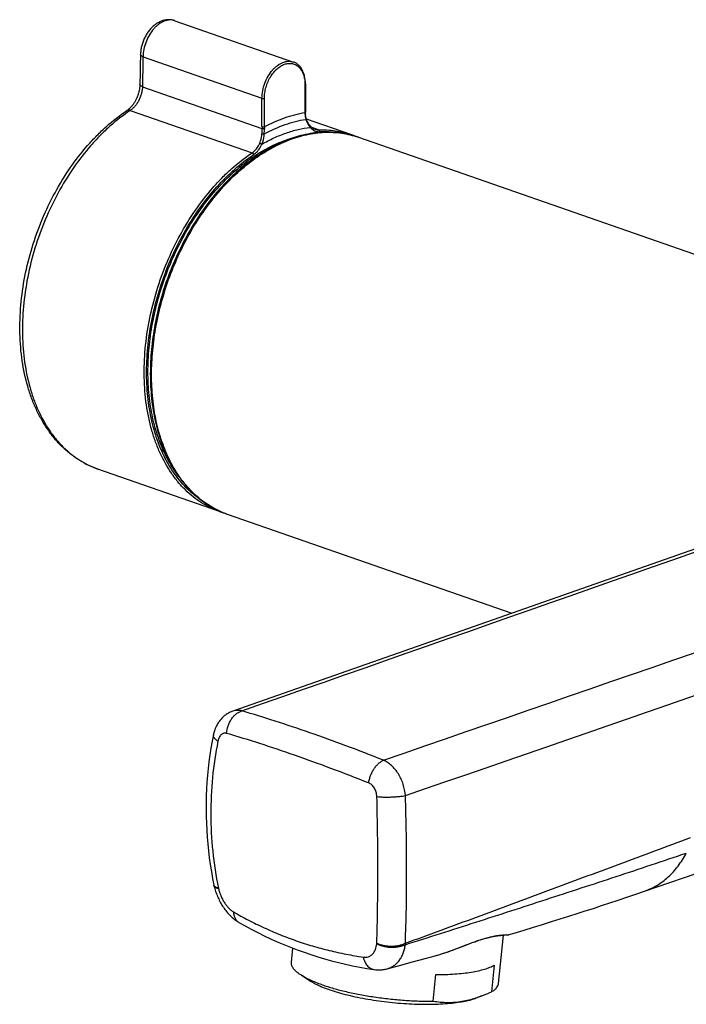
# Model space of a CAD drawing. Header units: millimetres. Extents: x -66 to 560, y -66 to 262.
# Tile 5 of 8: x 304 to 381, y 26 to 140. Entities that reach past the tile are written whole.
import ezdxf

# ---------------------------------------------------------------- set-up
doc = ezdxf.new("R2010")
doc.units = ezdxf.units.MM
doc.header["$LTSCALE"] = 23.1
doc.layers.get('0').update_dxf_attribs({"linetype": 'CONTINUOUS'})

msp = doc.modelspace()

# ---------------------------------------------------------------- linework, layer by layer
at = {"color": 9, "linetype": 'CONTINUOUS'}
for p, q in [((321.76, 139.58), (321.76, 139.58)), ((321.76, 139.58), (321.76, 139.58)), ((318.09, 135.43), (331.8, 130.65)), ((318.02, 131.97), (331.8, 127.17)), ((336.75, 132.28), (336.75, 129)), ((331.8, 127.37), (331.8, 130.65)), ((332.08, 127.37), (332.08, 130.65)), ((316.62, 129.24), (330.66, 124.35)), ((338.31, 127.02), (337.55, 127.28)), ((312.88, 87.9), (312.88, 87.9)), ((327.11, 82.97), (327.08, 82.98))]:
    msp.add_line(p, q, dxfattribs=at)
at = {"color": 7, "linetype": 'CONTINUOUS'}
for p, q in [((321.76, 139.58), (335.43, 134.82)), ((336.81, 132.33), (336.81, 129.03)), ((342.06, 126.45), (336.93, 128.24)), ((337.9, 127.08), (337.9, 127.08)), ((342.91, 126.15), (514.18, 66.45)), ((326.91, 83.01), (312.88, 87.9)), ((403.83, 86.42), (328.43, 59.98)), ((327.77, 82.71), (360.61, 71.27)), ((375.9, 39.24), (418.04, 53.66)), ((326.26, 39.93), (326.27, 39.9)), ((329.15, 35.62), (329.15, 35.62)), ((359.07, 28.58), (359.64, 34.17)), ((359.4, 34.15), (359.47, 34.16)), ((359.47, 34.16), (359.55, 34.16)), ((359.55, 34.16), (359.61, 34.17)), ((359.61, 34.17), (359.68, 34.17)), ((359.68, 34.17), (359.76, 34.18)), ((359.76, 34.18), (359.99, 34.19)), ((359.99, 34.19), (360.03, 34.19)), ((360.03, 34.19), (360.06, 34.19)), ((335.19, 31.02), (335.36, 32.66)), ((346.22, 30.28), (347.67, 30.66)), ((358.58, 30.7), (358.27, 27.64)), ((336.35, 29.53), (337.4, 28.86)), ((344.69, 30.2), (344.69, 30.2)), ((351.55, 26.55), (351.86, 29.61)), ((357.13, 27.16), (356.47, 26.91))]:
    msp.add_line(p, q, dxfattribs=at)
for points in [[(321.76, 139.58), (321.72, 139.6), (321.64, 139.62), (321.56, 139.64), (321.47, 139.66), (321.39, 139.68), (321.3, 139.69), (321.21, 139.7), (321.12, 139.7), (321.03, 139.7), (320.94, 139.7), (320.84, 139.69), (320.75, 139.68), (320.66, 139.66), (320.56, 139.64), (320.47, 139.62), (320.37, 139.59), (320.28, 139.56), (320.18, 139.53), (320.09, 139.49), (319.99, 139.44), (319.9, 139.39), (319.81, 139.34), (319.71, 139.29), (319.62, 139.23), (319.53, 139.16), (319.44, 139.1), (319.36, 139.03), (319.27, 138.95), (319.19, 138.88), (319.1, 138.8), (319.02, 138.71), (318.94, 138.63), (318.87, 138.54), (318.79, 138.45), (318.72, 138.35), (318.65, 138.26), (318.58, 138.16), (318.52, 138.06), (318.46, 137.95), (318.4, 137.85), (318.34, 137.74), (318.28, 137.64), (318.23, 137.53), (318.18, 137.42), (318.14, 137.31), (318.09, 137.19), (318.05, 137.08), (318.01, 136.97), (317.98, 136.85), (317.95, 136.73), (317.92, 136.62), (317.89, 136.5), (317.87, 136.38), (317.85, 136.27), (317.83, 136.15), (317.82, 136.03), (317.81, 135.91), (317.8, 135.8), (317.8, 135.7)], [(317.73, 132.24), (317.73, 132.18), (317.72, 132.1), (317.72, 132.01), (317.71, 131.93), (317.7, 131.85), (317.69, 131.76), (317.67, 131.67), (317.66, 131.59), (317.64, 131.5), (317.62, 131.41), (317.6, 131.32), (317.57, 131.23), (317.54, 131.15), (317.52, 131.06), (317.49, 130.97), (317.45, 130.88), (317.42, 130.8), (317.38, 130.71), (317.35, 130.63), (317.31, 130.54), (317.27, 130.46), (317.23, 130.38), (317.18, 130.3), (317.14, 130.23), (317.09, 130.15), (317.04, 130.08), (317, 130), (316.95, 129.94), (316.9, 129.87), (316.85, 129.8), (316.79, 129.74), (316.74, 129.68), (316.69, 129.62), (316.64, 129.56), (316.58, 129.51), (316.53, 129.46), (316.48, 129.41), (316.43, 129.37), (316.37, 129.32), (316.32, 129.28), (316.27, 129.25), (316.23, 129.22)], [(336.81, 128.85), (336.81, 128.87), (336.81, 128.91), (336.81, 128.95), (336.81, 128.99), (336.81, 129.03)], [(336.91, 128.29), (336.89, 128.34), (336.87, 128.42), (336.85, 128.49), (336.84, 128.57), (336.83, 128.65), (336.82, 128.72), (336.82, 128.8), (336.81, 128.85)], [(337.37, 127.45), (337.34, 127.48), (337.3, 127.53), (337.26, 127.59), (337.22, 127.64), (337.18, 127.7), (337.14, 127.76), (337.11, 127.82), (337.07, 127.89), (337.04, 127.95), (337.01, 128.02), (336.98, 128.09), (336.95, 128.16), (336.93, 128.24), (336.91, 128.29)], [(337.55, 127.28), (337.52, 127.3), (337.49, 127.33), (337.46, 127.36), (337.43, 127.39), (337.39, 127.43), (337.37, 127.45)], [(337.9, 127.08), (337.89, 127.08), (337.83, 127.1), (337.78, 127.13), (337.73, 127.16), (337.68, 127.19), (337.63, 127.22), (337.58, 127.25), (337.55, 127.28)], [(328.43, 59.98), (328.34, 59.95), (328.24, 59.91), (328.14, 59.87), (328.05, 59.82), (327.95, 59.77), (327.86, 59.71), (327.77, 59.66), (327.68, 59.6), (327.59, 59.53), (327.5, 59.47), (327.41, 59.4), (327.33, 59.32), (327.25, 59.25), (327.17, 59.17), (327.09, 59.08), (327.02, 59), (326.94, 58.91), (326.87, 58.81), (326.81, 58.72), (326.74, 58.62), (326.68, 58.52), (326.62, 58.41), (326.56, 58.31), (326.51, 58.2), (326.46, 58.08), (326.41, 57.97), (326.37, 57.85), (326.33, 57.73), (326.29, 57.61), (326.25, 57.49), (326.22, 57.36), (326.2, 57.26)], [(326.2, 57.26), (326.06, 56.51), (325.92, 55.73), (325.8, 54.95), (325.69, 54.16), (325.6, 53.38), (325.53, 52.59), (325.46, 51.81), (325.41, 51.02), (325.38, 50.23), (325.36, 49.44), (325.36, 48.65), (325.37, 47.85), (325.39, 47.06), (325.43, 46.27), (325.48, 45.47), (325.55, 44.68), (325.63, 43.89), (325.73, 43.09), (325.84, 42.3), (325.97, 41.5), (326.11, 40.71), (326.26, 39.93)], [(326.27, 39.9), (326.27, 39.87), (326.28, 39.84), (326.29, 39.8)], [(326.29, 39.8), (326.32, 39.67), (326.36, 39.52), (326.41, 39.36), (326.45, 39.21), (326.51, 39.06), (326.56, 38.91), (326.62, 38.76), (326.68, 38.62), (326.74, 38.47), (326.81, 38.33), (326.88, 38.18), (326.95, 38.04), (327.02, 37.9), (327.1, 37.77), (327.18, 37.63), (327.26, 37.5), (327.35, 37.37), (327.44, 37.24), (327.53, 37.12), (327.62, 36.99), (327.72, 36.87), (327.82, 36.75), (327.92, 36.64), (328.02, 36.53), (328.13, 36.41), (328.24, 36.31), (328.35, 36.2), (328.47, 36.11), (328.58, 36.01), (328.7, 35.92), (328.81, 35.84), (328.93, 35.76), (329.05, 35.68), (329.15, 35.62)], [(360.28, 34.22), (360.88, 34.4), (362.01, 34.74), (363.1, 35.07), (364.15, 35.4), (365.18, 35.72), (366.18, 36.03), (367.16, 36.34), (368.12, 36.64), (369.06, 36.95), (370.01, 37.25), (370.95, 37.57), (371.91, 37.88), (372.88, 38.21), (373.87, 38.54), (374.88, 38.89), (375.9, 39.24)], [(329.15, 35.62), (329.85, 35.23), (330.57, 34.84), (331.31, 34.46), (332.05, 34.09), (332.8, 33.74), (333.55, 33.4), (334.32, 33.08), (335.09, 32.76), (335.86, 32.47), (336.65, 32.19), (337.43, 31.92), (338.23, 31.67), (339.02, 31.43), (339.83, 31.21), (340.63, 31.01), (341.44, 30.82), (342.25, 30.64), (343.07, 30.48), (343.89, 30.33), (344.69, 30.2)], [(355.31, 33.02), (355.5, 33.1), (355.68, 33.17), (355.86, 33.23), (356.03, 33.3), (356.2, 33.36), (356.36, 33.41), (356.51, 33.47), (356.66, 33.52), (356.81, 33.57), (356.94, 33.61), (357.08, 33.66), (357.21, 33.7), (357.33, 33.74), (357.45, 33.77), (357.57, 33.8), (357.68, 33.83), (357.79, 33.86), (357.89, 33.89), (357.99, 33.91), (358.09, 33.94), (358.18, 33.96), (358.27, 33.98), (358.36, 34), (358.44, 34.01), (358.52, 34.03), (358.6, 34.04), (358.67, 34.06), (358.75, 34.07), (358.81, 34.08), (358.88, 34.09), (358.94, 34.1), (359, 34.11), (359.06, 34.11), (359.11, 34.12), (359.17, 34.13), (359.22, 34.13), (359.26, 34.14), (359.31, 34.14), (359.35, 34.15), (359.4, 34.15)], [(360.06, 34.19), (360.08, 34.19), (360.1, 34.19), (360.11, 34.2), (360.13, 34.2), (360.14, 34.2), (360.16, 34.2), (360.17, 34.2), (360.19, 34.2), (360.2, 34.21), (360.21, 34.21), (360.23, 34.21), (360.24, 34.21), (360.25, 34.22), (360.27, 34.22), (360.28, 34.22)], [(351.77, 31.78), (351.91, 31.82), (352.2, 31.9), (352.48, 31.99), (352.76, 32.08), (353.03, 32.17), (353.29, 32.27), (353.55, 32.36), (353.8, 32.45), (354.04, 32.54), (354.27, 32.62), (354.49, 32.71), (355.31, 33.02)], [(347.67, 30.66), (349.17, 31.07), (350.63, 31.46), (351.77, 31.78)], [(344.69, 30.2), (344.79, 30.19), (344.91, 30.18), (345.03, 30.17), (345.15, 30.16), (345.27, 30.16), (345.39, 30.16), (345.51, 30.17), (345.63, 30.18), (345.75, 30.19), (345.87, 30.21), (345.99, 30.23), (346.11, 30.25), (346.22, 30.28)]]:
    msp.add_lwpolyline(points, dxfattribs=at)
at = {"color": 9, "linetype": 'CONTINUOUS'}
msp.add_lwpolyline([(327.11, 82.97), (327.1, 82.97), (327.08, 82.98)], dxfattribs=at)
at = {"color": 7, "linetype": 'CONTINUOUS'}
for centre, radius, start, end in [((1532.85, 109.34), 1215.34, 178.75723, 178.92044), ((338.69, 116.8), 10.22, 68.2643, 70.7823), ((330.28, 92.66), 10.22, 250.7834, 253.3015), ((352.38, 39.75), 13.46, 287.6718, 290.6859)]:
    msp.add_arc(centre, radius, start, end, dxfattribs=at)
at = {"color": 9, "linetype": 'CONTINUOUS'}
for centre, radius, start, end in [((1532.14, 109.09), 1214.34, 178.75723, 178.92044), ((343.14, 129.02), 6.39, 180.2268, 181.9549), ((338.86, 128.87), 2.1, 181.9343, 198.3507), ((338.5, 127.37), 6.69, 180.0067, 181.7236), ((324.77, 126.94), 7.04, 356.8811, 1.838), ((325.68, 127.01), 6.4, 355.7729, 1.4441), ((338.55, 127.34), 6.47, 179.7827, 181.4949), ((338.73, 115.93), 10.86, 84.1184, 91.6069), ((329.22, 126.42), 2.53, 330.3174, 337.458), ((329.18, 126.41), 2.82, 330.9028, 337.9577), ((331.1, 92.28), 10.13, 246.7614, 248.3805), ((331.1, 92.26), 10.11, 248.3809, 248.7902), ((331.09, 92.26), 10.11, 248.7902, 250.7827), ((328.83, 40), 2.1, 191.4832, 193.1982), ((343.83, 33.26), 1.2, 355.5089, 358.1691), ((344.76, 33.53), 3.59, 352.4637, 355.0862)]:
    msp.add_arc(centre, radius, start, end, dxfattribs=at)
for points, knots in [([(321.76, 139.58), (321.67, 139.62), (321.47, 139.66), (321.17, 139.68), (320.85, 139.63), (320.41, 139.5), (319.99, 139.26), (319.6, 138.93), (319.22, 138.54), (318.8, 137.95), (318.41, 137.15), (318.16, 136.3), (318.1, 135.72), (318.09, 135.43)], [0, 0, 0, 0, 0.0472, 0.095525, 0.145829, 0.198752, 0.31353, 0.375717, 0.440754, 0.577565, 0.71984, 0.862393, 1, 1, 1, 1]), ([(318.09, 135.43), (318.05, 135.45), (317.97, 135.48), (317.89, 135.54), (317.84, 135.59), (317.82, 135.62), (317.8, 135.66), (317.8, 135.69), (317.8, 135.7)], [0, 0, 0, 0, 0.330563, 0.602432, 0.717165, 0.819516, 0.912376, 1, 1, 1, 1]), ([(331.8, 130.65), (331.8, 130.94), (331.86, 131.53), (332.1, 132.38), (332.47, 133.18), (332.89, 133.77), (333.27, 134.17), (333.66, 134.49), (334.08, 134.74), (334.51, 134.87), (334.83, 134.91), (335.14, 134.9), (335.33, 134.85), (335.43, 134.82)], [0, 0, 0, 0, 0.1381, 0.280759, 0.422813, 0.559192, 0.623987, 0.685946, 0.800423, 0.853341, 0.903773, 0.952373, 1, 1, 1, 1]), ([(332.08, 130.65), (332.08, 130.86), (332.12, 131.28), (332.25, 131.9), (332.46, 132.51), (332.75, 133.08), (333.1, 133.59), (333.5, 134.01), (333.94, 134.35), (334.33, 134.54), (334.64, 134.63), (334.87, 134.66), (335.09, 134.67), (335.31, 134.64), (335.52, 134.58), (335.72, 134.49), (335.9, 134.38), (336.13, 134.18), (336.38, 133.86), (336.59, 133.39), (336.72, 132.86), (336.75, 132.48), (336.75, 132.28)], [0, 0, 0, 0, 0.071355, 0.144983, 0.219354, 0.292874, 0.364024, 0.431512, 0.494438, 0.552471, 0.579802, 0.606142, 0.631683, 0.656665, 0.681369, 0.706093, 0.731136, 0.756772, 0.810611, 0.868974, 0.932228, 1, 1, 1, 1]), ([(318.02, 131.97), (318.02, 131.84), (317.99, 131.57), (317.91, 131.18), (317.78, 130.78), (317.62, 130.4), (317.41, 130.05), (317.17, 129.73), (316.91, 129.46), (316.72, 129.31), (316.62, 129.24)], [0, 0, 0, 0, 0.124462, 0.25307, 0.383869, 0.514765, 0.643654, 0.768558, 0.887769, 1, 1, 1, 1]), ([(318.02, 131.97), (317.98, 131.99), (317.9, 132.02), (317.82, 132.08), (317.77, 132.13), (317.75, 132.16), (317.73, 132.2), (317.73, 132.23), (317.73, 132.24)], [0, 0, 0, 0, 0.331082, 0.603124, 0.717805, 0.820011, 0.912647, 1, 1, 1, 1]), ([(336.81, 132.33), (336.81, 132.32), (336.81, 132.31), (336.79, 132.3), (336.78, 132.29), (336.76, 132.28), (336.75, 132.28)], [0, 0, 0, 0, 0.175441, 0.390652, 0.664541, 1, 1, 1, 1]), ([(331.8, 130.65), (331.82, 130.64), (331.87, 130.63), (331.94, 130.63), (332.02, 130.63), (332.06, 130.64), (332.08, 130.65)], [0, 0, 0, 0, 0.232386, 0.5, 0.767614, 1, 1, 1, 1]), ([(316.62, 129.24), (315.8, 128.69), (314.61, 127.76), (313.14, 126.36), (311.69, 124.8), (310.01, 122.62), (308.25, 119.75), (306.76, 116.65), (305.58, 113.39), (304.74, 110.04), (304.25, 106.69), (304.13, 103.4), (304.37, 100.25), (304.89, 97.76), (305.48, 95.91), (306.18, 94.22), (307.04, 92.66), (308.07, 91.29), (308.91, 90.38), (309.81, 89.58), (310.78, 88.89), (311.8, 88.33), (312.51, 88.03), (312.88, 87.9)], [0, 0, 0, 0, 0.060883, 0.092638, 0.12519, 0.192378, 0.26181, 0.332683, 0.404116, 0.475197, 0.545032, 0.612797, 0.677787, 0.739475, 0.768998, 0.79761, 0.852122, 0.878164, 0.903483, 0.928186, 0.952405, 0.976288, 1, 1, 1, 1]), ([(316.62, 129.24), (316.58, 129.25), (316.51, 129.27), (316.41, 129.28), (316.31, 129.26), (316.26, 129.24), (316.23, 129.22)], [0, 0, 0, 0, 0.28288, 0.539702, 0.77572, 1, 1, 1, 1]), ([(332.08, 127.37), (332.84, 127.76), (334.35, 128.43), (335.96, 128.86), (336.75, 129)], [0, 0, 0, 0, 0.513457, 1, 1, 1, 1]), ([(336.81, 129.04), (336.81, 129.04), (336.81, 129.03), (336.79, 129.02), (336.78, 129), (336.76, 129), (336.75, 129)], [0, 0, 0, 0, 0.175441, 0.390652, 0.664541, 1, 1, 1, 1]), ([(336.81, 128.85), (336.81, 128.85), (336.81, 128.84), (336.8, 128.82), (336.78, 128.81), (336.76, 128.81), (336.76, 128.8)], [0, 0, 0, 0, 0.167855, 0.380425, 0.657155, 1, 1, 1, 1]), ([(336.91, 128.29), (336.91, 128.28), (336.91, 128.27), (336.9, 128.25), (336.88, 128.23), (336.87, 128.22), (336.86, 128.21)], [0, 0, 0, 0, 0.180411, 0.398034, 0.670611, 1, 1, 1, 1]), ([(331.79, 125.35), (332.25, 125.61), (333.16, 126.08), (334.56, 126.65), (335.96, 127.07), (336.9, 127.24), (337.37, 127.29)], [0, 0, 0, 0, 0.263227, 0.517215, 0.762515, 1, 1, 1, 1]), ([(331.8, 127.37), (331.82, 127.36), (331.87, 127.35), (331.94, 127.35), (332.02, 127.35), (332.06, 127.36), (332.08, 127.37)], [0, 0, 0, 0, 0.232386, 0.5, 0.767614, 1, 1, 1, 1]), ([(331.8, 127.17), (331.83, 127.16), (331.87, 127.15), (331.95, 127.15), (332.02, 127.16), (332.07, 127.17), (332.09, 127.18)], [0, 0, 0, 0, 0.230394, 0.497708, 0.766231, 1, 1, 1, 1]), ([(332.07, 126.54), (332.84, 126.95), (334.03, 127.48), (335.65, 127.98), (336.46, 128.15), (336.86, 128.21)], [0, 0, 0, 0, 0.514036, 0.760312, 1, 1, 1, 1]), ([(336.86, 128.21), (336.92, 128.04), (337.05, 127.71), (337.26, 127.42), (337.37, 127.29)], [0, 0, 0, 0, 0.520127, 1, 1, 1, 1]), ([(337.37, 127.45), (337.38, 127.44), (337.39, 127.42), (337.4, 127.38), (337.39, 127.34), (337.38, 127.31), (337.37, 127.29)], [0, 0, 0, 0, 0.209584, 0.440468, 0.703923, 1, 1, 1, 1]), ([(337.37, 127.29), (337.39, 127.28), (337.45, 127.21), (337.51, 127.15), (337.56, 127.1)], [0, 0, 0, 0, 0.256779, 1, 1, 1, 1]), ([(319.07, 98.76), (319.07, 99.7), (319.17, 101.6), (319.57, 104.45), (320.23, 107.3), (321.13, 110.1), (322.27, 112.81), (323.62, 115.39), (325.16, 117.78), (326.87, 119.96), (328.72, 121.88), (330.68, 123.52), (332.72, 124.85), (334.8, 125.85), (336.57, 126.39), (337.97, 126.64), (339, 126.73), (340.01, 126.73), (341, 126.63), (341.97, 126.44), (342.6, 126.26), (342.91, 126.15)], [0, 0, 0, 0, 0.068185, 0.138111, 0.209183, 0.280763, 0.352191, 0.422813, 0.492007, 0.55921, 0.623942, 0.685841, 0.744692, 0.800461, 0.853329, 0.878818, 0.903758, 0.92824, 0.952364, 0.976244, 1, 1, 1, 1]), ([(331.55, 125.45), (331.59, 125.54), (331.72, 125.9), (331.78, 126.27), (331.8, 126.56)], [0, 0, 0, 0, 0.247196, 1, 1, 1, 1]), ([(331.75, 124.5), (332.41, 124.89), (333.74, 125.57), (335.16, 126.04), (335.86, 126.22)], [0, 0, 0, 0, 0.513554, 1, 1, 1, 1]), ([(331.79, 125.35), (331.83, 125.44), (331.98, 125.83), (332.05, 126.23), (332.07, 126.54)], [0, 0, 0, 0, 0.247343, 1, 1, 1, 1]), ([(331.8, 126.56), (331.82, 126.56), (331.86, 126.55), (331.93, 126.55), (332, 126.54), (332.05, 126.54), (332.07, 126.54)], [0, 0, 0, 0, 0.231463, 0.500333, 0.76903, 1, 1, 1, 1]), ([(337.56, 127.1), (337.63, 127.05), (337.75, 126.95), (337.97, 126.85), (338.19, 126.79), (338.34, 126.78), (338.42, 126.78)], [0, 0, 0, 0, 0.260147, 0.509094, 0.753498, 1, 1, 1, 1]), ([(337.9, 127.08), (337.97, 127.06), (338.1, 127.02), (338.24, 127.01), (338.31, 127.02)], [0, 0, 0, 0, 0.497863, 1, 1, 1, 1]), ([(338.31, 127.02), (338.63, 127.02), (339.28, 127.01), (340.23, 126.91), (341.16, 126.73), (341.76, 126.55), (342.06, 126.45)], [0, 0, 0, 0, 0.25405, 0.504662, 0.752927, 1, 1, 1, 1]), ([(338.31, 127.02), (338.33, 127.01), (338.37, 126.98), (338.4, 126.93), (338.42, 126.86), (338.42, 126.81), (338.42, 126.78)], [0, 0, 0, 0, 0.215896, 0.45953, 0.725989, 1, 1, 1, 1]), ([(330.66, 124.35), (330.81, 124.45), (331.09, 124.7), (331.32, 125), (331.41, 125.17)], [0, 0, 0, 0, 0.482042, 1, 1, 1, 1]), ([(330.83, 124.14), (330.99, 124.24), (331.3, 124.52), (331.54, 124.85), (331.64, 125.04)], [0, 0, 0, 0, 0.481418, 1, 1, 1, 1]), ([(331.55, 125.45), (331.57, 125.45), (331.61, 125.44), (331.68, 125.41), (331.74, 125.38), (331.78, 125.36), (331.79, 125.35)], [0, 0, 0, 0, 0.234107, 0.500358, 0.766424, 1, 1, 1, 1]), ([(326.91, 83.01), (326.55, 83.14), (325.84, 83.43), (324.82, 84), (323.85, 84.68), (322.95, 85.48), (322.11, 86.39), (321.08, 87.77), (320.21, 89.32), (319.52, 91.01), (318.93, 92.87), (318.41, 95.35), (318.17, 98.51), (318.29, 101.79), (318.78, 105.15), (319.62, 108.49), (320.8, 111.75), (322.29, 114.85), (324.05, 117.73), (325.73, 119.9), (327.18, 121.47), (328.65, 122.87), (329.84, 123.8), (330.66, 124.35)], [0, 0, 0, 0, 0.023712, 0.047595, 0.071814, 0.096517, 0.121836, 0.147878, 0.20239, 0.231002, 0.260525, 0.322212, 0.387203, 0.454968, 0.524803, 0.595883, 0.667317, 0.73819, 0.807622, 0.87481, 0.907362, 0.939117, 1, 1, 1, 1]), ([(324.99, 84.18), (324.69, 84.37), (324.09, 84.8), (323.25, 85.54), (322.46, 86.37), (321.49, 87.62), (320.66, 89.04), (319.98, 90.57), (319.38, 92.25), (318.83, 94.5), (318.49, 97.37), (318.48, 100.38), (318.78, 103.48), (319.39, 106.6), (320.31, 109.67), (321.5, 112.66), (322.96, 115.48), (324.65, 118.09), (326.54, 120.44), (328.58, 122.47), (330.07, 123.63), (330.83, 124.14)], [0, 0, 0, 0, 0.02384, 0.048126, 0.072971, 0.09847, 0.151666, 0.179499, 0.208168, 0.267966, 0.330909, 0.396601, 0.464488, 0.5339, 0.604094, 0.674287, 0.743698, 0.811582, 0.87727, 0.940207, 1, 1, 1, 1]), ([(322.22, 87.03), (321.78, 87.6), (320.96, 88.85), (320, 90.95), (319.28, 93.27), (318.82, 95.77), (318.62, 98.43), (318.69, 101.18), (319.02, 104), (319.61, 106.82), (320.45, 109.61), (321.53, 112.31), (322.82, 114.89), (324.3, 117.3), (325.96, 119.51), (327.76, 121.46), (329.68, 123.14), (331.05, 124.08), (331.75, 124.5)], [0, 0, 0, 0, 0.051119, 0.105085, 0.162036, 0.221905, 0.284455, 0.349309, 0.415981, 0.48391, 0.552481, 0.621055, 0.688992, 0.755679, 0.820552, 0.883125, 0.943021, 1, 1, 1, 1]), ([(330.66, 124.35), (330.68, 124.34), (330.72, 124.32), (330.77, 124.27), (330.81, 124.21), (330.83, 124.16), (330.83, 124.14)], [0, 0, 0, 0, 0.222504, 0.478952, 0.746792, 1, 1, 1, 1]), ([(327.08, 82.98), (326.78, 83.11), (326.18, 83.41), (325.32, 83.94), (324.51, 84.55), (323.74, 85.25), (323.03, 86.03), (322.13, 87.19), (321.15, 88.83), (320.23, 91.03), (319.56, 93.45), (319.16, 96.05), (319.07, 97.85), (319.07, 98.76)], [0, 0, 0, 0, 0.053108, 0.106703, 0.161047, 0.216377, 0.272902, 0.330801, 0.451166, 0.578295, 0.712384, 0.853168, 1, 1, 1, 1]), ([(327.73, 57.42), (327.75, 57.72), (327.83, 58.15), (328.06, 58.69), (328.27, 59.07), (328.53, 59.4), (328.83, 59.67), (329.15, 59.88), (329.38, 59.98), (329.49, 60.02)], [0, 0, 0, 0, 0.264857, 0.397632, 0.528013, 0.654395, 0.775543, 0.890751, 1, 1, 1, 1]), ([(329.49, 60.02), (329.4, 60.04), (329.22, 60.07), (328.95, 60.08), (328.68, 60.06), (328.51, 60.01), (328.43, 59.98)], [0, 0, 0, 0, 0.258321, 0.509145, 0.755347, 1, 1, 1, 1]), ([(345.81, 54.33), (344.37, 54.9), (341.55, 55.98), (337.38, 57.49), (333.39, 58.83), (330.77, 59.64), (329.49, 60.02)], [0, 0, 0, 0, 0.268225, 0.524792, 0.768952, 1, 1, 1, 1]), ([(326.72, 56.52), (326.67, 56.55), (326.59, 56.61), (326.48, 56.71), (326.38, 56.8), (326.3, 56.9), (326.25, 56.99), (326.21, 57.08), (326.19, 57.17), (326.2, 57.23), (326.2, 57.26)], [0, 0, 0, 0, 0.170045, 0.326178, 0.468148, 0.596173, 0.711116, 0.814693, 0.909686, 1, 1, 1, 1]), ([(327.73, 57.42), (327.67, 57.44), (327.56, 57.46), (327.4, 57.44), (327.24, 57.38), (327.09, 57.27), (326.96, 57.13), (326.86, 56.95), (326.77, 56.75), (326.73, 56.6), (326.72, 56.52)], [0, 0, 0, 0, 0.110292, 0.218017, 0.327708, 0.443394, 0.567822, 0.702244, 0.846641, 1, 1, 1, 1]), ([(344.09, 51.72), (342.65, 52.29), (339.82, 53.38), (335.64, 54.9), (331.63, 56.24), (329.01, 57.05), (327.73, 57.42)], [0, 0, 0, 0, 0.268505, 0.525181, 0.769255, 1, 1, 1, 1]), ([(326.72, 56.52), (326.44, 55.14), (326.03, 52.34), (325.83, 48.09), (326.06, 43.82), (326.49, 40.99), (326.78, 39.59)], [0, 0, 0, 0, 0.248234, 0.497464, 0.747981, 1, 1, 1, 1]), ([(344.09, 51.72), (344.11, 51.86), (344.18, 52.15), (344.32, 52.56), (344.5, 52.96), (344.71, 53.33), (344.96, 53.67), (345.23, 53.95), (345.51, 54.17), (345.71, 54.29), (345.81, 54.33)], [0, 0, 0, 0, 0.133361, 0.26964, 0.405998, 0.539591, 0.667755, 0.788196, 0.899219, 1, 1, 1, 1]), ([(348.34, 50.25), (348.3, 50.69), (348.17, 51.35), (347.85, 52.17), (347.54, 52.75), (347.17, 53.27), (346.76, 53.71), (346.3, 54.07), (345.97, 54.26), (345.81, 54.33)], [0, 0, 0, 0, 0.264277, 0.397128, 0.527806, 0.654604, 0.776112, 0.891367, 1, 1, 1, 1]), ([(345.05, 50.14), (345.04, 50.31), (344.99, 50.65), (344.82, 51.04), (344.63, 51.31), (344.47, 51.49), (344.29, 51.62), (344.16, 51.69), (344.09, 51.72)], [0, 0, 0, 0, 0.263542, 0.524653, 0.650911, 0.772559, 0.88894, 1, 1, 1, 1]), ([(345.04, 33.22), (345.08, 34.55), (345.14, 37.27), (345.19, 42.91), (345.12, 47.22), (345.05, 50.14)], [0, 0, 0, 0, 0.235707, 0.482376, 1, 1, 1, 1]), ([(345.05, 50.14), (345.17, 50.12), (345.43, 50.1), (345.84, 50.08), (346.28, 50.08), (346.72, 50.09), (347.16, 50.11), (347.59, 50.15), (347.98, 50.19), (348.22, 50.23), (348.34, 50.25)], [0, 0, 0, 0, 0.114145, 0.23954, 0.37229, 0.508235, 0.643103, 0.772659, 0.89286, 1, 1, 1, 1]), ([(348.33, 33.23), (348.38, 34.56), (348.46, 37.3), (348.49, 41.49), (348.46, 45.83), (348.39, 48.77), (348.34, 50.25)], [0, 0, 0, 0, 0.235874, 0.482565, 0.73801, 1, 1, 1, 1]), ([(348.33, 33.23), (351.07, 34.23), (355.18, 35.74), (360.66, 37.77), (364.77, 39.29), (368.88, 40.83), (374.36, 42.87), (378.47, 44.4), (381.21, 45.42)], [0, 0, 0, 0, 0.249707, 0.37465, 0.499662, 0.624728, 0.749829, 1, 1, 1, 1]), ([(348.31, 33.06), (349.67, 33.49), (352.38, 34.35), (356.44, 35.65), (360.5, 36.96), (364.55, 38.28), (368.6, 39.6), (372.64, 40.92), (376.68, 42.27), (379.37, 43.17), (380.72, 43.63)], [0, 0, 0, 0, 0.125239, 0.250474, 0.375593, 0.500555, 0.62537, 0.750108, 0.874928, 1, 1, 1, 1]), ([(375.9, 39.24), (376.15, 39.32), (376.64, 39.52), (377.34, 39.89), (378.01, 40.34), (378.86, 41.05), (379.83, 42.12), (380.44, 43.1), (380.72, 43.63)], [0, 0, 0, 0, 0.118252, 0.237197, 0.357541, 0.479948, 0.732935, 1, 1, 1, 1]), ([(326.31, 39.82), (326.3, 39.84), (326.28, 39.87), (326.26, 39.91), (326.26, 39.93)], [0, 0, 0, 0, 0.512909, 1, 1, 1, 1]), ([(326.79, 39.53), (326.72, 39.54), (326.63, 39.56), (326.51, 39.6), (326.44, 39.63), (326.38, 39.67), (326.34, 39.71), (326.31, 39.75), (326.29, 39.79), (326.29, 39.8)], [0, 0, 0, 0, 0.33744, 0.481673, 0.609981, 0.723433, 0.823965, 0.914679, 1, 1, 1, 1]), ([(326.78, 39.59), (326.72, 39.6), (326.63, 39.63), (326.5, 39.68), (326.39, 39.74), (326.34, 39.79), (326.31, 39.82)], [0, 0, 0, 0, 0.307377, 0.5748, 0.803973, 1, 1, 1, 1]), ([(326.79, 39.53), (326.82, 39.39), (326.9, 39.12), (327.05, 38.71), (327.23, 38.32), (327.44, 37.95), (327.68, 37.61), (327.94, 37.31), (328.21, 37.05), (328.4, 36.91), (328.5, 36.85)], [0, 0, 0, 0, 0.12965, 0.261821, 0.394781, 0.526624, 0.65523, 0.778496, 0.894219, 1, 1, 1, 1]), ([(328.5, 36.85), (329.08, 36.52), (330.25, 35.88), (332.04, 35), (333.87, 34.21), (335.73, 33.51), (337.63, 32.9), (339.55, 32.39), (341.51, 31.96), (342.82, 31.73), (343.48, 31.63)], [0, 0, 0, 0, 0.125254, 0.250241, 0.375062, 0.499764, 0.62444, 0.749256, 0.874402, 1, 1, 1, 1]), ([(328.5, 36.85), (328.51, 36.72), (328.55, 36.46), (328.66, 36.16), (328.78, 35.96), (328.89, 35.83), (329.01, 35.71), (329.1, 35.65), (329.15, 35.62)], [0, 0, 0, 0, 0.27875, 0.534912, 0.655801, 0.772832, 0.887126, 1, 1, 1, 1]), ([(351.77, 31.78), (352.34, 31.94), (353.17, 32.21), (354.25, 32.62), (355.02, 32.92), (355.76, 33.21), (356.47, 33.47), (357.12, 33.69), (357.73, 33.87), (358.27, 34), (358.76, 34.09), (359.17, 34.15), (359.52, 34.18), (359.77, 34.2), (359.94, 34.2), (360.04, 34.21), (360.12, 34.21), (360.19, 34.21), (360.24, 34.22), (360.27, 34.22), (360.28, 34.22)], [0, 0, 0, 0, 0.199339, 0.295823, 0.389242, 0.478673, 0.56304, 0.641237, 0.712292, 0.775548, 0.830737, 0.877884, 0.917188, 0.948878, 0.961931, 0.973148, 0.982545, 0.990137, 0.995941, 1, 1, 1, 1]), ([(343.48, 31.63), (343.59, 31.62), (343.79, 31.61), (344.04, 31.66), (344.22, 31.73), (344.34, 31.8), (344.46, 31.89), (344.6, 32.02), (344.75, 32.22), (344.89, 32.51), (344.99, 32.82), (345.02, 33.05), (345.03, 33.17)], [0, 0, 0, 0, 0.126845, 0.246175, 0.304312, 0.362033, 0.419862, 0.47828, 0.598246, 0.724362, 0.857987, 1, 1, 1, 1]), ([(345.03, 33.17), (345.15, 33.11), (345.41, 33), (345.82, 32.88), (346.25, 32.8), (346.7, 32.77), (347.14, 32.78), (347.56, 32.83), (347.95, 32.92), (348.2, 33.01), (348.31, 33.06)], [0, 0, 0, 0, 0.119968, 0.246922, 0.378252, 0.511064, 0.642374, 0.769287, 0.889198, 1, 1, 1, 1]), ([(345.04, 33.22), (345.16, 33.17), (345.42, 33.08), (345.83, 32.98), (346.27, 32.91), (346.71, 32.89), (347.15, 32.91), (347.58, 32.98), (347.97, 33.08), (348.22, 33.17), (348.33, 33.23)], [0, 0, 0, 0, 0.118456, 0.244576, 0.375662, 0.508699, 0.640559, 0.76818, 0.888767, 1, 1, 1, 1]), ([(346.23, 30.28), (346.37, 30.32), (346.64, 30.42), (347.02, 30.64), (347.36, 30.92), (347.66, 31.26), (347.9, 31.65), (348.09, 32.08), (348.24, 32.56), (348.29, 32.89), (348.31, 33.06)], [0, 0, 0, 0, 0.118542, 0.236138, 0.354383, 0.474801, 0.598668, 0.72703, 0.86066, 1, 1, 1, 1]), ([(343.48, 31.63), (343.52, 31.44), (343.64, 31.1), (343.87, 30.71), (344.1, 30.48), (344.28, 30.35), (344.48, 30.25), (344.62, 30.21), (344.69, 30.2)], [0, 0, 0, 0, 0.288889, 0.549303, 0.669228, 0.783202, 0.892775, 1, 1, 1, 1])]:
    msp.add_open_spline(points, degree=3, knots=knots, dxfattribs=at)
at = {"color": 7, "linetype": 'CONTINUOUS'}
for points, knots in [([(336.81, 132.33), (336.81, 132.61), (336.77, 133.04), (336.61, 133.56), (336.46, 133.91), (336.26, 134.22), (336.02, 134.48), (335.74, 134.69), (335.53, 134.78), (335.43, 134.82)], [0, 0, 0, 0, 0.282135, 0.414512, 0.540747, 0.661287, 0.777063, 0.889422, 1, 1, 1, 1]), ([(312.88, 87.9), (312.5, 88.04), (311.75, 88.34), (310.69, 88.93), (309.68, 89.64), (308.75, 90.46), (307.88, 91.39), (307.1, 92.43), (306.39, 93.56), (305.77, 94.77), (305.23, 96.07), (304.62, 97.92), (304.09, 100.41), (303.84, 103.55), (303.95, 106.81), (304.42, 110.14), (305.25, 113.46), (306.41, 116.69), (307.88, 119.76), (309.63, 122.62), (311.3, 124.78), (312.75, 126.34), (314.22, 127.74), (315.41, 128.67), (316.23, 129.22)], [0, 0, 0, 0, 0.024698, 0.04953, 0.074629, 0.100117, 0.126106, 0.152695, 0.179963, 0.207971, 0.236761, 0.266354, 0.327905, 0.392466, 0.459598, 0.52867, 0.598923, 0.669522, 0.739609, 0.808359, 0.875034, 0.907415, 0.939068, 1, 1, 1, 1]), ([(342.91, 126.15), (342.59, 126.26), (341.95, 126.45), (340.96, 126.64), (339.95, 126.74), (338.92, 126.74), (337.87, 126.66), (336.45, 126.41), (334.67, 125.87), (332.57, 124.87), (330.52, 123.54), (328.56, 121.9), (326.71, 119.99), (325, 117.82), (323.46, 115.43), (322.12, 112.87), (320.98, 110.18), (320.08, 107.39), (319.42, 104.55), (319.02, 101.71), (318.93, 99.82), (318.93, 98.89)], [0, 0, 0, 0, 0.024255, 0.04862, 0.073203, 0.098106, 0.123423, 0.149237, 0.20259, 0.258628, 0.317554, 0.379367, 0.443884, 0.510776, 0.579592, 0.649795, 0.720783, 0.791924, 0.862579, 0.932128, 1, 1, 1, 1]), ([(318.93, 98.89), (318.93, 97.93), (319.02, 96.05), (319.46, 93.34), (320.2, 90.82), (321.21, 88.54), (322.3, 86.85), (323.29, 85.68), (324.08, 84.89), (324.93, 84.2), (325.83, 83.6), (326.77, 83.1), (327.43, 82.83), (327.77, 82.71)], [0, 0, 0, 0, 0.146237, 0.286376, 0.41981, 0.546381, 0.666454, 0.724377, 0.781074, 0.836744, 0.891617, 0.945947, 1, 1, 1, 1]), ([(336.35, 29.53), (336.25, 29.59), (336.07, 29.71), (335.83, 29.9), (335.62, 30.09), (335.45, 30.28), (335.32, 30.47), (335.24, 30.66), (335.19, 30.84), (335.19, 30.97), (335.19, 31.02)], [0, 0, 0, 0, 0.172099, 0.328705, 0.470207, 0.597373, 0.711497, 0.814577, 0.909485, 1, 1, 1, 1]), ([(351.86, 29.61), (352.24, 29.61), (352.96, 29.62), (354.01, 29.68), (355, 29.77), (355.9, 29.89), (356.72, 30.05), (357.34, 30.2), (357.78, 30.34), (358.07, 30.45), (358.34, 30.57), (358.5, 30.65), (358.58, 30.7)], [0, 0, 0, 0, 0.162586, 0.31685, 0.461358, 0.594818, 0.716122, 0.82439, 0.873452, 0.919069, 0.96124, 1, 1, 1, 1]), ([(338.73, 28.44), (338.49, 28.52), (338.04, 28.69), (337.41, 28.96), (336.85, 29.23), (336.51, 29.43), (336.35, 29.53)], [0, 0, 0, 0, 0.285718, 0.548429, 0.786824, 1, 1, 1, 1]), ([(337.4, 28.86), (337.5, 28.8), (337.7, 28.68), (338.03, 28.51), (338.38, 28.34), (338.92, 28.11), (339.66, 27.83), (340.63, 27.53), (341.69, 27.25), (342.83, 27), (344.03, 26.77), (345.28, 26.58), (346.54, 26.42), (347.82, 26.3), (349.08, 26.23), (350.32, 26.19), (351.51, 26.19), (352.63, 26.24), (353.68, 26.32), (354.35, 26.41), (354.66, 26.46)], [0, 0, 0, 0, 0.019257, 0.040133, 0.062598, 0.086606, 0.139013, 0.196791, 0.259248, 0.325597, 0.394974, 0.466463, 0.53911, 0.611941, 0.683979, 0.754261, 0.821854, 0.885872, 0.945498, 1, 1, 1, 1]), ([(338.73, 28.44), (339.16, 28.29), (340.08, 28), (341.54, 27.63), (343.11, 27.31), (344.76, 27.03), (346.47, 26.81), (348.19, 26.65), (349.88, 26.56), (351, 26.54), (351.55, 26.55)], [0, 0, 0, 0, 0.105817, 0.221839, 0.345907, 0.475645, 0.608528, 0.741952, 0.873297, 1, 1, 1, 1]), ([(358.27, 27.64), (358.38, 27.7), (358.54, 27.81), (358.73, 27.96), (358.87, 28.11), (358.98, 28.28), (359.05, 28.45), (359.07, 28.54), (359.07, 28.58)], [0, 0, 0, 0, 0.306228, 0.442267, 0.568045, 0.793888, 0.898287, 1, 1, 1, 1]), ([(357.13, 27.16), (357.23, 27.2), (357.61, 27.34), (357.99, 27.51), (358.27, 27.64)], [0, 0, 0, 0, 0.247389, 1, 1, 1, 1]), ([(351.55, 26.55), (351.82, 26.51), (352.36, 26.44), (353.18, 26.4), (354.02, 26.42), (354.57, 26.49), (354.85, 26.54)], [0, 0, 0, 0, 0.244995, 0.492571, 0.743856, 1, 1, 1, 1]), ([(354.66, 26.46), (354.83, 26.49), (355.17, 26.55), (355.64, 26.65), (356.07, 26.77), (356.34, 26.86), (356.47, 26.91)], [0, 0, 0, 0, 0.281062, 0.541906, 0.781734, 1, 1, 1, 1]), ([(354.85, 26.54), (355.12, 26.58), (355.67, 26.69), (356.2, 26.84), (356.46, 26.93)], [0, 0, 0, 0, 0.494361, 1, 1, 1, 1])]:
    msp.add_open_spline(points, degree=3, knots=knots, dxfattribs=at)
at = {"color": 9, "linetype": 'CONTINUOUS'}
for points in [[(329.49, 60.02), (354.73, 68.87), (379.96, 77.72), (405.2, 86.57)], [(345.81, 54.33), (371.23, 63.11), (396.65, 71.9), (422.07, 80.69)], [(348.34, 50.25), (373.15, 58.83), (397.95, 67.4), (422.76, 75.98)]]:
    msp.add_open_spline(points, degree=3, dxfattribs=at)

doc.saveas('drawing.dxf')
